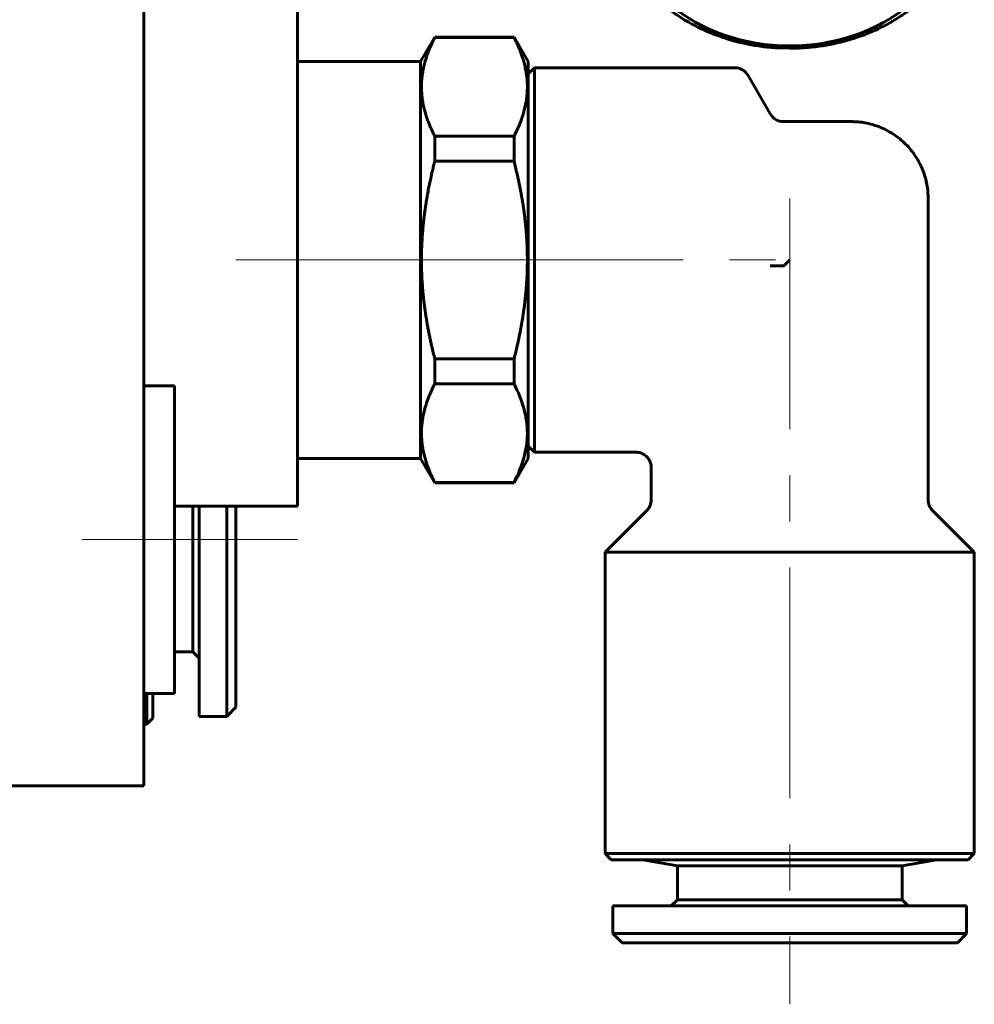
# Model space of a CAD drawing. Header units: millimetres. Extents: x -66 to 68, y -118 to 118.
# Tile 4 of 13: x 28 to 59, y -38 to -6. Entities that reach past the tile are written whole.
import ezdxf

# ---------------------------------------------------------------- set-up
doc = ezdxf.new("R2010")
doc.units = ezdxf.units.MM
doc.linetypes.add('K5LT_AXLED', pattern=[12, 7.5, -1.5, 1.5, -1.5])
doc.linetypes.add('K5LT_BASIC', pattern=[0])
doc.layers.add('Системный слой (1)', color=7, linetype='Continuous', true_color=0x6c6c6c)

# ---------------------------------------------------------------- blocks, each defined once
blk = doc.blocks.new('U2')
at = {"layer": 'Системный слой (1)', "color": 143, "linetype": 'K5LT_BASIC', "lineweight": 60, "true_color": 0x33acca}
for p, q in [((52.401, 2.873), (52.525, 2.883)), ((52.525, 2.883), (52.646, 2.89)), ((52.646, 2.89), (52.653, 2.89)), ((52.653, 2.89), (52.669, 2.891)), ((52.669, 2.891), (52.7, 2.892)), ((52.7, 2.892), (52.761, 2.895)), ((52.761, 2.895), (52.885, 2.898)), ((52.885, 2.898), (53, 2.899)), ((53, 2.899), (53.002, 2.899)), ((53.002, 2.899), (53.004, 2.899)), ((53.004, 2.899), (53.009, 2.899)), ((53.009, 2.899), (53.018, 2.899)), ((53.018, 2.899), (53.037, 2.899)), ((53.037, 2.899), (53.074, 2.898)), ((53.074, 2.898), (53.149, 2.897)), ((53.149, 2.897), (53.299, 2.892)), ((53.299, 2.892), (53.365, 2.889)), ((53.365, 2.889), (53.373, 2.889)), ((53.373, 2.889), (53.388, 2.888)), ((53.388, 2.888), (53.419, 2.886)), ((53.419, 2.886), (53.481, 2.882)), ((53.481, 2.882), (53.605, 2.873)), ((50.777, 2.533), (50.889, 2.57)), ((50.889, 2.57), (50.896, 2.572)), ((50.896, 2.572), (50.911, 2.577)), ((50.911, 2.577), (50.94, 2.586)), ((50.94, 2.586), (50.998, 2.604)), ((50.998, 2.604), (51.114, 2.638)), ((51.114, 2.638), (51.229, 2.67)), ((51.229, 2.67), (51.237, 2.672)), ((51.237, 2.672), (51.251, 2.676)), ((51.251, 2.676), (51.281, 2.683)), ((51.281, 2.683), (51.34, 2.698)), ((51.34, 2.698), (51.459, 2.727)), ((51.459, 2.727), (51.576, 2.752)), ((51.576, 2.752), (51.584, 2.754)), ((51.584, 2.754), (51.599, 2.757)), ((51.599, 2.757), (51.629, 2.763)), ((51.629, 2.763), (51.689, 2.775)), ((51.689, 2.775), (51.81, 2.797)), ((51.81, 2.797), (51.929, 2.816)), ((51.929, 2.816), (51.937, 2.818)), ((51.937, 2.818), (51.952, 2.82)), ((51.952, 2.82), (51.982, 2.824)), ((51.982, 2.824), (52.044, 2.833)), ((52.044, 2.833), (52.166, 2.849)), ((52.166, 2.849), (52.286, 2.862)), ((52.286, 2.862), (52.294, 2.863)), ((52.294, 2.863), (52.309, 2.865)), ((52.309, 2.865), (52.34, 2.868)), ((52.34, 2.868), (52.401, 2.873)), ((53.605, 2.873), (53.725, 2.861)), ((53.725, 2.861), (53.732, 2.86)), ((53.732, 2.86), (53.748, 2.859)), ((53.748, 2.859), (53.778, 2.855)), ((53.778, 2.855), (53.84, 2.848)), ((53.84, 2.848), (53.962, 2.832)), ((53.962, 2.832), (54.081, 2.815)), ((54.081, 2.815), (54.089, 2.814)), ((54.089, 2.814), (54.104, 2.811)), ((54.104, 2.811), (54.135, 2.806)), ((54.135, 2.806), (54.195, 2.796)), ((54.195, 2.796), (54.317, 2.774)), ((54.317, 2.774), (54.434, 2.75)), ((54.434, 2.75), (54.441, 2.748)), ((54.441, 2.748), (54.456, 2.745)), ((54.456, 2.745), (54.486, 2.739)), ((54.486, 2.739), (54.546, 2.725)), ((54.546, 2.725), (54.665, 2.697)), ((54.665, 2.697), (54.781, 2.667)), ((54.781, 2.667), (54.788, 2.665)), ((54.788, 2.665), (54.803, 2.661)), ((54.803, 2.661), (54.832, 2.653)), ((54.832, 2.653), (54.891, 2.637)), ((54.891, 2.637), (55.008, 2.602)), ((55.008, 2.602), (55.121, 2.567)), ((55.121, 2.567), (55.128, 2.564)), ((55.128, 2.564), (55.142, 2.56)), ((50.023, 2.218), (50.13, 2.27)), ((50.13, 2.27), (50.235, 2.319)), ((50.235, 2.319), (50.242, 2.322)), ((50.242, 2.322), (50.256, 2.328)), ((50.256, 2.328), (50.283, 2.34)), ((50.283, 2.34), (50.338, 2.364)), ((50.338, 2.364), (50.448, 2.41)), ((50.448, 2.41), (50.558, 2.453)), ((50.558, 2.453), (50.565, 2.455)), ((50.565, 2.455), (50.579, 2.461)), ((50.579, 2.461), (50.607, 2.471)), ((50.607, 2.471), (50.663, 2.492)), ((50.663, 2.492), (50.777, 2.533)), ((55.142, 2.56), (55.171, 2.55)), ((55.171, 2.55), (55.228, 2.531)), ((55.228, 2.531), (55.342, 2.49)), ((55.342, 2.49), (55.452, 2.449)), ((55.452, 2.449), (55.459, 2.446)), ((55.459, 2.446), (55.473, 2.441)), ((55.473, 2.441), (55.501, 2.43)), ((55.501, 2.43), (55.557, 2.408)), ((55.557, 2.408), (55.667, 2.361)), ((55.667, 2.361), (55.774, 2.314)), ((55.774, 2.314), (55.781, 2.311)), ((55.781, 2.311), (55.794, 2.305)), ((55.794, 2.305), (55.821, 2.293)), ((55.821, 2.293), (55.875, 2.268)), ((55.875, 2.268), (55.982, 2.216)), ((49.43, 1.881), (49.528, 1.943)), ((49.528, 1.943), (49.625, 2.002)), ((49.625, 2.002), (49.631, 2.006)), ((49.631, 2.006), (49.644, 2.013)), ((49.644, 2.013), (49.669, 2.028)), ((49.669, 2.028), (49.72, 2.057)), ((49.72, 2.057), (49.822, 2.114)), ((49.822, 2.114), (49.924, 2.168)), ((49.924, 2.168), (49.931, 2.172)), ((49.931, 2.172), (49.944, 2.178)), ((49.944, 2.178), (49.97, 2.192)), ((49.97, 2.192), (50.023, 2.218)), ((55.982, 2.216), (56.085, 2.164)), ((56.085, 2.164), (56.091, 2.16)), ((56.091, 2.16), (56.104, 2.153)), ((56.104, 2.153), (56.13, 2.14)), ((56.13, 2.14), (56.182, 2.112)), ((56.182, 2.112), (56.284, 2.055)), ((56.284, 2.055), (56.383, 1.997)), ((56.383, 1.997), (56.39, 1.993)), ((56.39, 1.993), (56.402, 1.986)), ((56.402, 1.986), (56.427, 1.971)), ((56.427, 1.971), (56.476, 1.94)), ((56.476, 1.94), (56.574, 1.878)), ((48.98, 1.557), (49.068, 1.626)), ((49.068, 1.626), (49.074, 1.63)), ((49.074, 1.63), (49.085, 1.639)), ((49.085, 1.639), (49.108, 1.656)), ((49.108, 1.656), (49.154, 1.69)), ((49.154, 1.69), (49.246, 1.757)), ((49.246, 1.757), (49.34, 1.821)), ((49.34, 1.821), (49.345, 1.825)), ((49.345, 1.825), (49.357, 1.833)), ((49.357, 1.833), (49.381, 1.849)), ((49.381, 1.849), (49.43, 1.881)), ((56.574, 1.878), (56.669, 1.816)), ((56.669, 1.816), (56.675, 1.811)), ((56.675, 1.811), (56.686, 1.803)), ((56.686, 1.803), (56.71, 1.787)), ((56.71, 1.787), (56.757, 1.754)), ((56.757, 1.754), (56.85, 1.687)), ((56.85, 1.687), (56.939, 1.62)), ((56.939, 1.62), (56.945, 1.615)), ((56.945, 1.615), (56.956, 1.607)), ((56.956, 1.607), (56.979, 1.589)), ((48.648, 1.267), (48.73, 1.343)), ((48.73, 1.343), (48.813, 1.417)), ((48.813, 1.417), (48.818, 1.421)), ((48.818, 1.421), (48.828, 1.43)), ((48.828, 1.43), (48.85, 1.449)), ((48.85, 1.449), (48.893, 1.485)), ((48.893, 1.485), (48.98, 1.557)), ((56.979, 1.589), (57.023, 1.554)), ((57.023, 1.554), (57.111, 1.482)), ((57.111, 1.482), (57.195, 1.41)), ((57.195, 1.41), (57.2, 1.406)), ((57.2, 1.406), (57.211, 1.396)), ((57.211, 1.396), (57.232, 1.378)), ((57.232, 1.378), (57.273, 1.34)), ((57.273, 1.34), (57.355, 1.264)), ((48.281, 0.88), (48.352, 0.961)), ((48.352, 0.961), (48.356, 0.966)), ((48.356, 0.966), (48.365, 0.976)), ((48.365, 0.976), (48.384, 0.997)), ((48.384, 0.997), (48.421, 1.037)), ((48.421, 1.037), (48.496, 1.117)), ((48.496, 1.117), (48.573, 1.195)), ((48.573, 1.195), (48.578, 1.2)), ((48.578, 1.2), (48.588, 1.209)), ((48.588, 1.209), (48.608, 1.229)), ((48.608, 1.229), (48.648, 1.267)), ((57.355, 1.264), (57.433, 1.188)), ((57.433, 1.188), (57.438, 1.183)), ((57.438, 1.183), (57.448, 1.173)), ((57.448, 1.173), (57.468, 1.154)), ((57.468, 1.154), (57.506, 1.114)), ((57.506, 1.114), (57.582, 1.034)), ((57.582, 1.034), (57.655, 0.954)), ((48.084, 0.632), (48.148, 0.717)), ((48.148, 0.717), (48.152, 0.722)), ((48.152, 0.722), (48.161, 0.732)), ((48.161, 0.732), (48.177, 0.754)), ((48.177, 0.754), (48.211, 0.796)), ((48.211, 0.796), (48.281, 0.88)), ((57.655, 0.954), (57.659, 0.949)), ((57.659, 0.949), (57.668, 0.939)), ((57.668, 0.939), (57.686, 0.918)), ((57.686, 0.918), (57.722, 0.877)), ((57.722, 0.877), (57.791, 0.793)), ((57.791, 0.793), (57.857, 0.709)), ((57.857, 0.709), (57.862, 0.704)), ((57.862, 0.704), (57.87, 0.693)), ((57.87, 0.693), (57.886, 0.672)), ((57.886, 0.672), (57.918, 0.629)), ((47.85, 0.284), (47.906, 0.374)), ((47.906, 0.374), (47.964, 0.462)), ((47.964, 0.462), (47.968, 0.467)), ((47.968, 0.467), (47.975, 0.479)), ((47.975, 0.479), (47.99, 0.501)), ((47.99, 0.501), (48.021, 0.544)), ((48.021, 0.544), (48.084, 0.632)), ((57.918, 0.629), (57.981, 0.541)), ((57.981, 0.541), (58.041, 0.454)), ((58.041, 0.454), (58.045, 0.449)), ((58.045, 0.449), (58.052, 0.438)), ((58.052, 0.438), (58.067, 0.415)), ((58.067, 0.415), (58.096, 0.371)), ((58.096, 0.371), (58.152, 0.281)), ((47.676, -0.032), (47.7, 0.015)), ((47.7, 0.015), (47.749, 0.107)), ((47.749, 0.107), (47.8, 0.198)), ((47.8, 0.198), (47.803, 0.204)), ((47.803, 0.204), (47.81, 0.215)), ((47.81, 0.215), (47.823, 0.238)), ((47.823, 0.238), (47.85, 0.284)), ((58.152, 0.281), (58.205, 0.191)), ((58.205, 0.191), (58.208, 0.185)), ((58.208, 0.185), (58.215, 0.173)), ((58.215, 0.173), (58.228, 0.15)), ((58.228, 0.15), (58.253, 0.104)), ((58.253, 0.104), (58.302, 0.012)), ((58.302, 0.012), (58.348, -0.081)), ((47.54, -0.333), (47.55, -0.31)), ((47.55, -0.31), (47.57, -0.262)), ((47.57, -0.262), (47.612, -0.167)), ((47.612, -0.167), (47.656, -0.073)), ((47.656, -0.073), (47.659, -0.067)), ((47.659, -0.067), (47.664, -0.056)), ((47.664, -0.056), (47.676, -0.032)), ((58.348, -0.081), (58.351, -0.087)), ((58.351, -0.087), (58.356, -0.099)), ((58.356, -0.099), (58.368, -0.122)), ((58.368, -0.122), (58.389, -0.17)), ((58.389, -0.17), (58.431, -0.265)), ((58.431, -0.265), (58.47, -0.36)), ((47.403, -0.733), (47.432, -0.636)), ((47.432, -0.636), (47.434, -0.629)), ((47.434, -0.629), (47.438, -0.617)), ((47.438, -0.617), (47.446, -0.593)), ((47.446, -0.593), (47.462, -0.544)), ((47.462, -0.544), (47.496, -0.447)), ((47.496, -0.447), (47.533, -0.351)), ((47.533, -0.351), (47.536, -0.345)), ((47.536, -0.345), (47.54, -0.333)), ((58.47, -0.36), (58.472, -0.366)), ((58.472, -0.366), (58.477, -0.378)), ((58.477, -0.378), (58.487, -0.402)), ((58.487, -0.402), (58.505, -0.45)), ((58.505, -0.45), (58.539, -0.547)), ((58.539, -0.547), (58.571, -0.644)), ((47.331, -1.023), (47.353, -0.924)), ((47.353, -0.924), (47.354, -0.918)), ((47.354, -0.918), (47.357, -0.906)), ((47.357, -0.906), (47.363, -0.881)), ((47.363, -0.881), (47.376, -0.832)), ((47.376, -0.832), (47.403, -0.733)), ((58.571, -0.644), (58.573, -0.65)), ((58.573, -0.65), (58.576, -0.662)), ((58.576, -0.662), (58.584, -0.687)), ((58.584, -0.687), (58.598, -0.736)), ((58.598, -0.736), (58.625, -0.835)), ((58.625, -0.835), (58.649, -0.933)), ((58.649, -0.933), (58.651, -0.939)), ((58.651, -0.939), (58.653, -0.951)), ((58.653, -0.951), (58.659, -0.976)), ((47.281, -1.322), (47.296, -1.217)), ((47.296, -1.217), (47.297, -1.21)), ((47.297, -1.21), (47.299, -1.198)), ((47.299, -1.198), (47.303, -1.173)), ((47.303, -1.173), (47.312, -1.123)), ((47.312, -1.123), (47.331, -1.023)), ((58.659, -0.976), (58.67, -1.026)), ((58.67, -1.026), (58.689, -1.126)), ((58.689, -1.126), (58.705, -1.225)), ((58.705, -1.225), (58.706, -1.231)), ((58.706, -1.231), (58.708, -1.244)), ((58.708, -1.244), (58.712, -1.269)), ((58.712, -1.269), (58.719, -1.319)), ((47.25, -1.811), (47.262, -1.511)), ((47.262, -1.505), (47.263, -1.493)), ((47.262, -1.511), (47.262, -1.505)), ((47.263, -1.493), (47.265, -1.469)), ((47.265, -1.469), (47.27, -1.42)), ((47.27, -1.42), (47.281, -1.322)), ((58.719, -1.319), (58.73, -1.42)), ((58.73, -1.42), (58.739, -1.52)), ((58.739, -1.52), (58.739, -1.526)), ((58.739, -1.526), (58.74, -1.539)), ((58.74, -1.539), (58.742, -1.564)), ((58.742, -1.564), (58.745, -1.614)), ((47.251, -1.908), (47.25, -1.811)), ((47.255, -2.008), (47.251, -1.908)), ((58.75, -1.811), (58.738, -2.111)), ((58.745, -1.614), (58.749, -1.715)), ((58.749, -1.715), (58.75, -1.811)), ((47.258, -2.059), (47.255, -2.008)), ((47.26, -2.084), (47.258, -2.059)), ((47.261, -2.097), (47.26, -2.084)), ((47.261, -2.103), (47.261, -2.097)), ((47.27, -2.203), (47.261, -2.103)), ((47.281, -2.303), (47.27, -2.203)), ((58.73, -2.203), (58.719, -2.301)), ((58.735, -2.154), (58.73, -2.203)), ((58.737, -2.13), (58.735, -2.154)), ((58.738, -2.117), (58.737, -2.13)), ((58.738, -2.111), (58.738, -2.117)), ((47.288, -2.354), (47.281, -2.303)), ((47.292, -2.379), (47.288, -2.354)), ((47.294, -2.391), (47.292, -2.379)), ((47.295, -2.397), (47.294, -2.391)), ((47.311, -2.497), (47.295, -2.397)), ((47.33, -2.597), (47.311, -2.497)), ((58.688, -2.5), (58.669, -2.6)), ((58.697, -2.45), (58.688, -2.5)), ((58.701, -2.425), (58.697, -2.45)), ((58.703, -2.412), (58.701, -2.425)), ((58.704, -2.406), (58.703, -2.412)), ((58.719, -2.301), (58.704, -2.406)), ((47.341, -2.646), (47.33, -2.597)), ((47.347, -2.671), (47.341, -2.646)), ((47.349, -2.684), (47.347, -2.671)), ((47.351, -2.69), (47.349, -2.684)), ((47.375, -2.788), (47.351, -2.69)), ((47.402, -2.887), (47.375, -2.788)), ((58.624, -2.791), (58.597, -2.89)), ((58.637, -2.742), (58.624, -2.791)), ((58.643, -2.717), (58.637, -2.742)), ((58.646, -2.705), (58.643, -2.717)), ((58.647, -2.698), (58.646, -2.705)), ((58.669, -2.6), (58.647, -2.698)), ((47.416, -2.936), (47.402, -2.887)), ((47.424, -2.96), (47.416, -2.936)), ((47.427, -2.973), (47.424, -2.96)), ((47.429, -2.979), (47.427, -2.973)), ((47.461, -3.075), (47.429, -2.979)), ((47.495, -3.173), (47.461, -3.075)), ((47.513, -3.221), (47.495, -3.173)), ((58.504, -3.176), (58.467, -3.271)), ((58.538, -3.079), (58.504, -3.176)), ((58.554, -3.03), (58.538, -3.079)), ((58.562, -3.005), (58.554, -3.03)), ((58.566, -2.993), (58.562, -3.005)), ((58.568, -2.987), (58.566, -2.993)), ((58.597, -2.89), (58.568, -2.987)), ((47.523, -3.245), (47.513, -3.221)), ((47.528, -3.257), (47.523, -3.245)), ((47.53, -3.263), (47.528, -3.257)), ((47.569, -3.358), (47.53, -3.263)), ((47.611, -3.453), (47.569, -3.358)), ((47.632, -3.5), (47.611, -3.453)), ((47.644, -3.524), (47.632, -3.5)), ((58.388, -3.456), (58.344, -3.55)), ((58.43, -3.361), (58.388, -3.456)), ((58.45, -3.313), (58.43, -3.361)), ((58.46, -3.289), (58.45, -3.313)), ((58.464, -3.277), (58.46, -3.289)), ((58.467, -3.271), (58.464, -3.277)), ((47.649, -3.536), (47.644, -3.524)), ((47.652, -3.541), (47.649, -3.536)), ((47.698, -3.634), (47.652, -3.541)), ((47.747, -3.727), (47.698, -3.634)), ((47.772, -3.773), (47.747, -3.727)), ((47.785, -3.796), (47.772, -3.773)), ((47.792, -3.807), (47.785, -3.796)), ((47.795, -3.813), (47.792, -3.807)), ((47.848, -3.903), (47.795, -3.813)), ((58.19, -3.838), (58.177, -3.861)), ((58.197, -3.827), (58.19, -3.838)), ((58.2, -3.821), (58.197, -3.827)), ((58.251, -3.73), (58.2, -3.821)), ((58.3, -3.637), (58.251, -3.73)), ((58.324, -3.591), (58.3, -3.637)), ((58.336, -3.567), (58.324, -3.591)), ((58.341, -3.555), (58.336, -3.567)), ((58.344, -3.55), (58.341, -3.555)), ((47.904, -3.993), (47.848, -3.903)), ((47.933, -4.038), (47.904, -3.993)), ((47.948, -4.06), (47.933, -4.038)), ((47.955, -4.071), (47.948, -4.06)), ((47.959, -4.077), (47.955, -4.071)), ((48.019, -4.164), (47.959, -4.077)), ((58.01, -4.123), (57.979, -4.167)), ((58.025, -4.101), (58.01, -4.123)), ((58.032, -4.09), (58.025, -4.101)), ((58.036, -4.085), (58.032, -4.09)), ((58.094, -3.996), (58.036, -4.085)), ((58.15, -3.906), (58.094, -3.996)), ((58.177, -3.861), (58.15, -3.906)), ((48.082, -4.251), (48.019, -4.164)), ((48.114, -4.294), (48.082, -4.251)), ((48.13, -4.316), (48.114, -4.294)), ((48.138, -4.326), (48.13, -4.316)), ((48.143, -4.332), (48.138, -4.326)), ((48.209, -4.416), (48.143, -4.332)), ((48.278, -4.499), (48.209, -4.416)), ((57.789, -4.419), (57.719, -4.502)), ((57.823, -4.376), (57.789, -4.419)), ((57.839, -4.355), (57.823, -4.376)), ((57.848, -4.344), (57.839, -4.355)), ((57.852, -4.339), (57.848, -4.344)), ((57.916, -4.254), (57.852, -4.339)), ((57.979, -4.167), (57.916, -4.254)), ((48.314, -4.541), (48.278, -4.499)), ((48.332, -4.561), (48.314, -4.541)), ((48.341, -4.572), (48.332, -4.561)), ((48.345, -4.577), (48.341, -4.572)), ((48.418, -4.657), (48.345, -4.577)), ((48.494, -4.737), (48.418, -4.657)), ((48.532, -4.776), (48.494, -4.737)), ((48.552, -4.796), (48.532, -4.776)), ((48.562, -4.806), (48.552, -4.796)), ((57.504, -4.74), (57.427, -4.817)), ((57.579, -4.66), (57.504, -4.74)), ((57.616, -4.619), (57.579, -4.66)), ((57.635, -4.599), (57.616, -4.619)), ((57.644, -4.589), (57.635, -4.599)), ((57.648, -4.584), (57.644, -4.589)), ((57.719, -4.502), (57.648, -4.584)), ((48.567, -4.811), (48.562, -4.806)), ((48.645, -4.887), (48.567, -4.811)), ((48.727, -4.963), (48.645, -4.887)), ((48.768, -5), (48.727, -4.963)), ((48.789, -5.019), (48.768, -5)), ((48.8, -5.028), (48.789, -5.019)), ((48.805, -5.033), (48.8, -5.028)), ((48.889, -5.105), (48.805, -5.033)), ((48.977, -5.177), (48.889, -5.105)), ((57.107, -5.108), (57.02, -5.179)), ((57.15, -5.071), (57.107, -5.108)), ((57.172, -5.053), (57.15, -5.071)), ((57.182, -5.044), (57.172, -5.053)), ((57.187, -5.039), (57.182, -5.044)), ((57.27, -4.966), (57.187, -5.039)), ((57.352, -4.89), (57.27, -4.966)), ((57.392, -4.851), (57.352, -4.89)), ((57.412, -4.832), (57.392, -4.851)), ((57.422, -4.822), (57.412, -4.832)), ((57.427, -4.817), (57.422, -4.822)), ((49.021, -5.212), (48.977, -5.177)), ((49.044, -5.229), (49.021, -5.212)), ((49.055, -5.238), (49.044, -5.229)), ((49.061, -5.242), (49.055, -5.238)), ((49.15, -5.31), (49.061, -5.242)), ((49.243, -5.377), (49.15, -5.31)), ((49.29, -5.41), (49.243, -5.377)), ((49.314, -5.426), (49.29, -5.41)), ((49.325, -5.434), (49.314, -5.426)), ((49.331, -5.438), (49.325, -5.434)), ((49.426, -5.501), (49.331, -5.438)), ((56.754, -5.379), (56.66, -5.444)), ((56.846, -5.312), (56.754, -5.379)), ((56.892, -5.278), (56.846, -5.312)), ((56.915, -5.261), (56.892, -5.278)), ((56.926, -5.253), (56.915, -5.261)), ((56.932, -5.248), (56.926, -5.253)), ((57.02, -5.179), (56.932, -5.248)), ((49.524, -5.563), (49.426, -5.501)), ((49.573, -5.593), (49.524, -5.563)), ((49.598, -5.609), (49.573, -5.593)), ((49.61, -5.616), (49.598, -5.609)), ((49.617, -5.62), (49.61, -5.616)), ((49.716, -5.677), (49.617, -5.62)), ((49.818, -5.734), (49.716, -5.677)), ((49.87, -5.762), (49.818, -5.734)), ((49.896, -5.776), (49.87, -5.762)), ((56.178, -5.737), (56.076, -5.791)), ((56.28, -5.68), (56.178, -5.737)), ((56.331, -5.651), (56.28, -5.68)), ((56.356, -5.636), (56.331, -5.651)), ((56.369, -5.629), (56.356, -5.636)), ((56.375, -5.625), (56.369, -5.629)), ((56.472, -5.566), (56.375, -5.625)), ((56.57, -5.503), (56.472, -5.566)), ((56.619, -5.472), (56.57, -5.503)), ((56.643, -5.456), (56.619, -5.472)), ((56.655, -5.448), (56.643, -5.456)), ((56.66, -5.444), (56.655, -5.448)), ((49.909, -5.783), (49.896, -5.776)), ((49.915, -5.786), (49.909, -5.783)), ((50.018, -5.839), (49.915, -5.786)), ((50.125, -5.89), (50.018, -5.839)), ((50.179, -5.916), (50.125, -5.89)), ((50.206, -5.928), (50.179, -5.916)), ((50.219, -5.934), (50.206, -5.928)), ((50.226, -5.937), (50.219, -5.934)), ((50.333, -5.984), (50.226, -5.937)), ((50.443, -6.03), (50.333, -5.984)), ((50.499, -6.053), (50.443, -6.03)), ((50.527, -6.064), (50.499, -6.053)), ((50.541, -6.069), (50.527, -6.064)), ((50.548, -6.072), (50.541, -6.069)), ((50.658, -6.113), (50.548, -6.072)), ((55.435, -6.078), (55.421, -6.083)), ((55.442, -6.075), (55.435, -6.078)), ((55.552, -6.032), (55.442, -6.075)), ((55.662, -5.986), (55.552, -6.032)), ((55.717, -5.962), (55.662, -5.986)), ((55.744, -5.95), (55.717, -5.962)), ((55.758, -5.944), (55.744, -5.95)), ((55.765, -5.941), (55.758, -5.944)), ((55.87, -5.893), (55.765, -5.941)), ((55.977, -5.841), (55.87, -5.893)), ((56.03, -5.815), (55.977, -5.841)), ((56.056, -5.801), (56.03, -5.815)), ((56.069, -5.794), (56.056, -5.801)), ((56.076, -5.791), (56.069, -5.794)), ((50.772, -6.153), (50.658, -6.113)), ((50.829, -6.173), (50.772, -6.153)), ((50.858, -6.182), (50.829, -6.173)), ((50.872, -6.187), (50.858, -6.182)), ((50.879, -6.189), (50.872, -6.187)), ((50.992, -6.225), (50.879, -6.189)), ((51.109, -6.259), (50.992, -6.225)), ((51.168, -6.276), (51.109, -6.259)), ((51.197, -6.284), (51.168, -6.276)), ((51.212, -6.288), (51.197, -6.284)), ((51.219, -6.29), (51.212, -6.288)), ((51.335, -6.32), (51.219, -6.29)), ((51.454, -6.348), (51.335, -6.32)), ((51.514, -6.361), (51.454, -6.348)), ((51.544, -6.368), (51.514, -6.361)), ((51.559, -6.371), (51.544, -6.368)), ((51.566, -6.373), (51.559, -6.371)), ((51.683, -6.396), (51.566, -6.373)), ((51.805, -6.419), (51.683, -6.396)), ((54.311, -6.397), (54.19, -6.42)), ((54.371, -6.386), (54.311, -6.397)), ((54.401, -6.379), (54.371, -6.386)), ((54.416, -6.376), (54.401, -6.379)), ((54.424, -6.375), (54.416, -6.376)), ((54.541, -6.349), (54.424, -6.375)), ((54.66, -6.321), (54.541, -6.349)), ((54.719, -6.306), (54.66, -6.321)), ((54.749, -6.298), (54.719, -6.306)), ((54.763, -6.295), (54.749, -6.298)), ((54.771, -6.293), (54.763, -6.295)), ((54.886, -6.261), (54.771, -6.293)), ((55.002, -6.227), (54.886, -6.261)), ((55.06, -6.209), (55.002, -6.227)), ((55.089, -6.2), (55.06, -6.209)), ((55.104, -6.195), (55.089, -6.2)), ((55.111, -6.193), (55.104, -6.195)), ((55.223, -6.155), (55.111, -6.193)), ((55.337, -6.115), (55.223, -6.155)), ((55.393, -6.094), (55.337, -6.115)), ((55.421, -6.083), (55.393, -6.094)), ((51.865, -6.429), (51.805, -6.419)), ((51.896, -6.434), (51.865, -6.429)), ((51.911, -6.436), (51.896, -6.434)), ((51.919, -6.437), (51.911, -6.436)), ((52.038, -6.455), (51.919, -6.437)), ((52.16, -6.471), (52.038, -6.455)), ((52.222, -6.478), (52.16, -6.471)), ((52.252, -6.481), (52.222, -6.478)), ((52.268, -6.483), (52.252, -6.481)), ((52.275, -6.484), (52.268, -6.483)), ((52.395, -6.495), (52.275, -6.484)), ((52.519, -6.505), (52.395, -6.495)), ((52.581, -6.509), (52.519, -6.505)), ((52.612, -6.511), (52.581, -6.509)), ((52.627, -6.512), (52.612, -6.511)), ((52.635, -6.512), (52.627, -6.512)), ((53, -6.521), (52.635, -6.512)), ((53.115, -6.521), (53, -6.521)), ((53.239, -6.517), (53.115, -6.521)), ((53.3, -6.515), (53.239, -6.517)), ((53.331, -6.514), (53.3, -6.515)), ((53.347, -6.513), (53.331, -6.514)), ((53.354, -6.512), (53.347, -6.513)), ((53.475, -6.505), (53.354, -6.512)), ((53.599, -6.496), (53.475, -6.505)), ((53.66, -6.49), (53.599, -6.496)), ((53.691, -6.487), (53.66, -6.49)), ((53.706, -6.486), (53.691, -6.487)), ((53.714, -6.485), (53.706, -6.486)), ((53.834, -6.472), (53.714, -6.485)), ((53.956, -6.456), (53.834, -6.472)), ((54.018, -6.447), (53.956, -6.456)), ((54.048, -6.443), (54.018, -6.447)), ((54.063, -6.44), (54.048, -6.443)), ((54.071, -6.439), (54.063, -6.44)), ((54.19, -6.42), (54.071, -6.439))]:
    blk.add_line(p, q, dxfattribs=at)
blk = doc.blocks.new('U95')
at = {"layer": 'Системный слой (1)', "color": 143, "linetype": 'K5LT_BASIC', "lineweight": 60, "true_color": 0x33acca}
for p, q in [((47.2, -32.907), (48.899, -32.907)), ((48.899, -32.907), (58.8, -32.907))]:
    blk.add_line(p, q, dxfattribs=at)
blk = doc.blocks.new('U96')
at = {"layer": 'Системный слой (1)', "color": 143, "linetype": 'K5LT_BASIC', "lineweight": 60, "true_color": 0x33acca}
for p, q in [((47, -32.707), (48.757, -32.707)), ((57.243, -32.707), (59, -32.707))]:
    blk.add_line(p, q, dxfattribs=at)
blk = doc.blocks.new('U97')
at = {"layer": 'Системный слой (1)', "color": 143, "linetype": 'K5LT_BASIC', "lineweight": 60, "true_color": 0x33acca}
for p, q in [((44.7, -7.157), (44.7, -8.192)), ((44.7, -14.528), (44.7, -19.657))]:
    blk.add_line(p, q, dxfattribs=at)
blk = doc.blocks.new('U98')
at = {"layer": 'Системный слой (1)', "color": 143, "linetype": 'K5LT_BASIC', "lineweight": 60, "true_color": 0x33acca}
for p, q in [((53, -22.907), (47, -22.907)), ((59, -22.907), (57.243, -22.907))]:
    blk.add_line(p, q, dxfattribs=at)

msp = doc.modelspace()

# ---------------------------------------------------------------- linework, layer by layer
at = {"layer": 'Системный слой (1)', "color": 143, "linetype": 'K5LT_BASIC', "lineweight": 60, "true_color": 0x33acca}
for p, q in [((32, 10.75), (32, -22.5)), ((37, 7.006), (37, -17.152)), ((41, -6.957), (41.462, -6.157)), ((41.462, -6.173), (41.462, -6.157)), ((44.038, -6.157), (41.462, -6.157)), ((44.038, -6.173), (41.462, -6.173)), ((44.5, -6.957), (44.038, -6.157)), ((44.038, -6.173), (44.038, -6.157)), ((41, -6.957), (37, -6.957)), ((41, -19.857), (41, -6.957)), ((44.5, -19.857), (44.5, -6.957)), ((44.5, -7.357), (44.7, -7.157)), ((44.7, -7.157), (51.211, -7.157)), ((52.366, -8.657), (51.644, -7.407)), ((44.7, -8.192), (44.7, -14.528)), ((55, -8.907), (52.799, -8.907)), ((41.462, -9.384), (44.038, -9.384)), ((41.462, -10.196), (41.462, -9.384)), ((44.038, -10.196), (44.038, -9.384)), ((44.038, -10.196), (41.462, -10.196)), ((57.5, -11.407), (57.5, -21.2)), ((53, -13.407), (52.82, -13.588)), ((41.462, -16.619), (44.038, -16.619)), ((41.462, -17.431), (41.462, -16.619)), ((44.038, -17.431), (44.038, -16.619)), ((37, -17.152), (37, -21.407)), ((32, -17.5), (33, -17.5)), ((33, -17.5), (33, -27.5)), ((44.038, -17.431), (41.462, -17.431)), ((44.5, -19.457), (44.7, -19.657)), ((44.7, -19.657), (48, -19.657)), ((41, -19.857), (37, -19.857)), ((41, -19.857), (41.462, -20.657)), ((44.5, -19.857), (44.038, -20.657)), ((48.5, -20.157), (48.5, -21.2)), ((41.462, -20.657), (41.462, -20.642)), ((41.462, -20.642), (44.038, -20.642)), ((44.038, -20.657), (41.462, -20.657)), ((44.038, -20.657), (44.038, -20.642)), ((33, -21.407), (37, -21.407)), ((33.6, -22.723), (33.6, -21.407)), ((33.8, -28.25), (33.8, -21.407)), ((34.7, -28.25), (34.7, -21.407)), ((35, -27.95), (35, -21.407)), ((48.354, -21.554), (47, -22.907)), ((57.646, -21.554), (59, -22.907)), ((32, -22.5), (32, -30.5)), ((33.6, -26.15), (33.6, -22.723)), ((47, -32.707), (47, -22.907)), ((57.243, -22.907), (53, -22.907)), ((59, -32.707), (59, -22.907)), ((33.6, -26.15), (33, -26.15)), ((33.6, -26.15), (33.8, -26.35)), ((32, -27.5), (33, -27.5)), ((32.1, -28.5), (32.1, -27.5)), ((32.3, -28.3), (32.3, -27.5)), ((35, -27.95), (34.7, -28.25)), ((32.3, -28.3), (32.1, -28.5)), ((34.7, -28.25), (33.8, -28.25)), ((32.1, -28.5), (32, -28.5)), ((27, -30.5), (32, -30.5)), ((47.2, -32.907), (47, -32.707)), ((49.35, -33.106), (48.225, -32.907)), ((48.757, -32.707), (57.243, -32.707)), ((56.65, -33.106), (57.775, -32.907)), ((58.8, -32.907), (59, -32.707)), ((49.35, -34.207), (49.35, -33.106)), ((49.35, -33.106), (56.65, -33.106)), ((56.65, -34.207), (56.65, -33.106)), ((49.35, -34.207), (49.15, -34.407)), ((49.35, -34.207), (50.419, -34.207)), ((50.419, -34.207), (56.65, -34.207)), ((56.65, -34.207), (56.85, -34.407)), ((47.25, -34.407), (58.75, -34.407)), ((47.25, -35.307), (47.25, -34.407)), ((58.75, -35.307), (58.75, -34.407)), ((47.25, -35.307), (58.75, -35.307)), ((47.55, -35.607), (47.25, -35.307)), ((58.45, -35.607), (58.75, -35.307)), ((47.55, -35.607), (58.45, -35.607))]:
    msp.add_line(p, q, dxfattribs=at)
at = {"layer": 'Системный слой (1)', "color": 30, "linetype": 'K5LT_AXLED', "lineweight": 18, "true_color": 0xff8000}
for p, q in [((53, -11.407), (53, -37.607)), ((35, -13.407), (43.462, -13.407)), ((42.038, -13.407), (53.211, -13.407)), ((37, -22.5), (30, -22.5))]:
    msp.add_line(p, q, dxfattribs=at)
at = {"layer": 'Системный слой (1)', "color": 143, "linetype": 'K5LT_BASIC', "lineweight": 60, "true_color": 0x33acca}
for centre, start, end in [((51.211, -7.657), 29.9999, 90), ((52.799, -8.407), 210, 270), ((48, -21.2), 315, 0), ((58, -21.2), 180, 225)]:
    msp.add_arc(centre, 0.5, start, end, dxfattribs=at)
msp.add_ellipse((53, -1.983), major_axis=(5.45, 0), ratio=0.819152, dxfattribs=at)
for points, knots in [([(41.462, -6.173), (41.448, -6.2), (41.42, -6.255), (41.367, -6.365), (41.318, -6.476), (41.272, -6.589), (41.239, -6.674), (41.208, -6.761), (41.179, -6.849), (41.152, -6.937), (41.127, -7.027), (41.105, -7.118), (41.085, -7.21), (41.068, -7.304), (41.054, -7.399), (41.043, -7.494), (41.035, -7.591), (41.03, -7.686), (41.029, -7.75), (41.029, -7.815), (41.03, -7.882), (41.035, -7.977), (41.044, -8.072), (41.055, -8.166), (41.069, -8.257), (41.085, -8.347), (41.104, -8.434), (41.125, -8.519), (41.147, -8.6), (41.169, -8.677), (41.193, -8.751), (41.217, -8.821), (41.241, -8.888), (41.266, -8.951), (41.29, -9.012), (41.315, -9.071), (41.339, -9.128), (41.371, -9.199), (41.412, -9.284), (41.445, -9.351), (41.462, -9.384)], [0, 0, 0, 0, 0.026013, 0.052087, 0.104633, 0.131186, 0.15812, 0.185282, 0.212804, 0.240497, 0.268623, 0.297012, 0.325847, 0.354913, 0.384382, 0.414019, 0.443868, 0.473843, 0.501635, 0.503779, 0.53355, 0.562917, 0.592097, 0.620787, 0.649098, 0.676651, 0.703812, 0.729815, 0.755023, 0.778824, 0.802029, 0.823727, 0.844523, 0.864135, 0.883451, 0.901845, 0.91962, 0.936464, 0.968939, 1, 1, 1, 1]), ([(44.038, -9.384), (44.052, -9.356), (44.08, -9.302), (44.133, -9.191), (44.182, -9.08), (44.228, -8.968), (44.261, -8.882), (44.292, -8.796), (44.321, -8.708), (44.348, -8.619), (44.373, -8.529), (44.395, -8.438), (44.415, -8.346), (44.432, -8.252), (44.446, -8.158), (44.457, -8.062), (44.465, -7.966), (44.47, -7.871), (44.471, -7.806), (44.471, -7.741), (44.47, -7.675), (44.465, -7.579), (44.456, -7.484), (44.445, -7.391), (44.431, -7.299), (44.415, -7.209), (44.396, -7.122), (44.375, -7.038), (44.353, -6.957), (44.331, -6.879), (44.307, -6.806), (44.283, -6.735), (44.259, -6.669), (44.234, -6.605), (44.21, -6.544), (44.185, -6.485), (44.161, -6.429), (44.129, -6.358), (44.088, -6.272), (44.055, -6.205), (44.038, -6.173)], [0, 0, 0, 0, 0.026013, 0.052087, 0.104633, 0.131186, 0.15812, 0.185282, 0.212804, 0.240497, 0.268623, 0.297012, 0.325847, 0.354913, 0.384382, 0.414019, 0.443868, 0.473843, 0.501635, 0.503779, 0.53355, 0.562917, 0.592097, 0.620787, 0.649098, 0.676651, 0.703812, 0.729815, 0.755023, 0.778824, 0.802029, 0.823727, 0.844523, 0.864135, 0.883451, 0.901845, 0.91962, 0.936464, 0.968939, 1, 1, 1, 1]), ([(41.462, -10.196), (41.449, -10.246), (41.423, -10.349), (41.378, -10.535), (41.341, -10.702), (41.303, -10.877), (41.27, -11.035), (41.239, -11.199), (41.214, -11.339), (41.195, -11.45), (41.176, -11.567), (41.158, -11.687), (41.14, -11.812), (41.123, -11.94), (41.107, -12.075), (41.091, -12.214), (41.075, -12.378), (41.06, -12.565), (41.046, -12.777), (41.037, -12.976), (41.031, -13.161), (41.029, -13.3), (41.029, -13.414), (41.029, -13.531), (41.032, -13.68), (41.037, -13.856), (41.046, -14.031), (41.057, -14.206), (41.07, -14.38), (41.086, -14.551), (41.104, -14.719), (41.124, -14.884), (41.146, -15.045), (41.169, -15.202), (41.194, -15.356), (41.219, -15.507), (41.246, -15.654), (41.275, -15.799), (41.304, -15.941), (41.333, -16.08), (41.384, -16.306), (41.428, -16.486), (41.462, -16.619)], [0, 0, 0, 0, 0.023866, 0.048771, 0.088593, 0.102648, 0.131665, 0.163188, 0.179718, 0.197179, 0.215248, 0.234185, 0.253371, 0.273443, 0.294137, 0.315901, 0.33817, 0.369937, 0.402622, 0.436148, 0.46201, 0.488252, 0.499994, 0.514968, 0.541883, 0.568993, 0.596101, 0.623058, 0.649907, 0.676392, 0.702555, 0.728034, 0.753135, 0.777472, 0.801454, 0.824859, 0.848073, 0.870708, 0.892979, 0.914789, 0.936467, 1, 1, 1, 1]), ([(44.038, -16.619), (44.058, -16.543), (44.083, -16.44), (44.128, -16.253), (44.16, -16.112), (44.204, -15.903), (44.236, -15.744), (44.267, -15.58), (44.286, -15.473), (44.305, -15.361), (44.324, -15.245), (44.343, -15.124), (44.36, -14.999), (44.378, -14.87), (44.394, -14.736), (44.409, -14.596), (44.425, -14.433), (44.441, -14.244), (44.455, -14.032), (44.464, -13.833), (44.469, -13.648), (44.471, -13.512), (44.471, -13.397), (44.471, -13.299), (44.469, -13.206), (44.467, -13.089), (44.462, -12.954), (44.454, -12.778), (44.445, -12.633), (44.436, -12.517), (44.427, -12.402), (44.413, -12.259), (44.395, -12.091), (44.375, -11.926), (44.354, -11.765), (44.33, -11.608), (44.306, -11.455), (44.28, -11.305), (44.253, -11.158), (44.225, -11.013), (44.196, -10.872), (44.166, -10.733), (44.116, -10.508), (44.072, -10.329), (44.038, -10.196)], [0, 0, 0, 0, 0.036243, 0.048913, 0.088853, 0.102949, 0.147424, 0.163652, 0.18022, 0.197713, 0.215813, 0.234776, 0.253989, 0.274084, 0.2948, 0.31658, 0.338862, 0.370649, 0.403943, 0.436911, 0.46279, 0.489047, 0.499994, 0.515779, 0.534262, 0.542709, 0.569824, 0.59693, 0.623877, 0.637062, 0.650717, 0.677184, 0.703322, 0.728766, 0.753827, 0.778114, 0.802041, 0.825388, 0.848544, 0.87112, 0.893326, 0.915067, 0.936676, 1, 1, 1, 1]), ([(52.366, -13.598), (52.382, -13.598), (52.419, -13.597), (52.485, -13.597), (52.562, -13.596), (52.647, -13.597), (52.729, -13.597), (52.779, -13.598), (52.799, -13.598)], [0, 0, 0, 0, 0.189767, 0.355823, 0.521108, 0.716965, 0.884242, 1, 1, 1, 1]), ([(52.799, -13.598), (52.802, -13.598), (52.804, -13.597), (52.807, -13.597), (52.81, -13.595), (52.813, -13.594), (52.815, -13.592), (52.817, -13.591), (52.818, -13.589), (52.82, -13.588)], [0, 0, 0, 0, 0.328028, 0.328028, 0.328028, 0.749984, 0.749984, 0.749984, 1, 1, 1, 1]), ([(41.462, -17.431), (41.448, -17.458), (41.42, -17.513), (41.367, -17.624), (41.318, -17.735), (41.272, -17.847), (41.239, -17.933), (41.208, -18.019), (41.179, -18.107), (41.152, -18.196), (41.127, -18.285), (41.105, -18.376), (41.085, -18.469), (41.068, -18.562), (41.054, -18.657), (41.043, -18.753), (41.035, -18.849), (41.03, -18.944), (41.029, -19.009), (41.029, -19.073), (41.03, -19.14), (41.035, -19.236), (41.044, -19.331), (41.055, -19.424), (41.069, -19.516), (41.085, -19.606), (41.104, -19.693), (41.125, -19.777), (41.147, -19.858), (41.169, -19.936), (41.193, -20.009), (41.217, -20.08), (41.241, -20.146), (41.266, -20.21), (41.29, -20.271), (41.315, -20.33), (41.339, -20.386), (41.371, -20.457), (41.412, -20.542), (41.445, -20.609), (41.462, -20.642)], [0, 0, 0, 0, 0.026013, 0.052087, 0.104633, 0.131186, 0.15812, 0.185282, 0.212804, 0.240497, 0.268623, 0.297012, 0.325847, 0.354913, 0.384382, 0.414019, 0.443868, 0.473843, 0.501635, 0.503779, 0.53355, 0.562917, 0.592097, 0.620787, 0.649098, 0.676651, 0.703812, 0.729815, 0.755023, 0.778824, 0.802029, 0.823727, 0.844523, 0.864135, 0.883451, 0.901845, 0.91962, 0.936464, 0.968939, 1, 1, 1, 1]), ([(44.038, -20.642), (44.308, -20.115), (44.47, -19.583), (44.472, -18.772), (44.432, -18.499), (44.282, -17.961), (44.173, -17.695), (44.038, -17.431)], [0, 0, 0, 0, 0.5, 0.5, 0.75, 0.75, 1, 1, 1, 1]), ([(48, -19.657), (48.047, -19.657), (48.097, -19.664), (48.169, -19.686), (48.19, -19.694), (48.233, -19.714), (48.254, -19.726), (48.293, -19.752), (48.312, -19.766), (48.348, -19.797), (48.365, -19.814), (48.395, -19.85), (48.409, -19.869), (48.435, -19.909), (48.446, -19.93), (48.465, -19.972), (48.473, -19.994), (48.486, -20.037), (48.491, -20.059), (48.498, -20.107), (48.5, -20.133), (48.5, -20.157)], [0.0004445, 0.0004445, 0.0004445, 0.0004445, 0.2, 0.2, 0.2881305, 0.2881305, 0.3751119, 0.3751119, 0.4613376, 0.4613376, 0.5471962, 0.5471962, 0.633073, 0.633073, 0.7193506, 0.7193506, 0.8064102, 0.8064102, 0.8946326, 0.8946326, 0.9999447, 0.9999447, 0.9999447, 0.9999447])]:
    msp.add_open_spline(points, degree=3, knots=knots, dxfattribs=at)
msp.add_rational_spline([(57.5, -11.407), (57.5, -8.907), (55, -8.907), (55, -8.907), (55, -8.907)], [0.999999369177, 0.707107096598, 1, 1, 1], degree=2, knots=[0.0000298, 0.0000298, 0.0000298, 0.9997524, 0.9997524, 0.999754, 0.999754, 0.999754], dxfattribs=at)

# ---------------------------------------------------------------- block references
at = {"layer": 'Системный слой (1)'}
for name in ['U2', 'U97', 'U98', 'U96', 'U95']:
    msp.add_blockref(name, (0, 0), dxfattribs=at)

doc.saveas('drawing.dxf')
